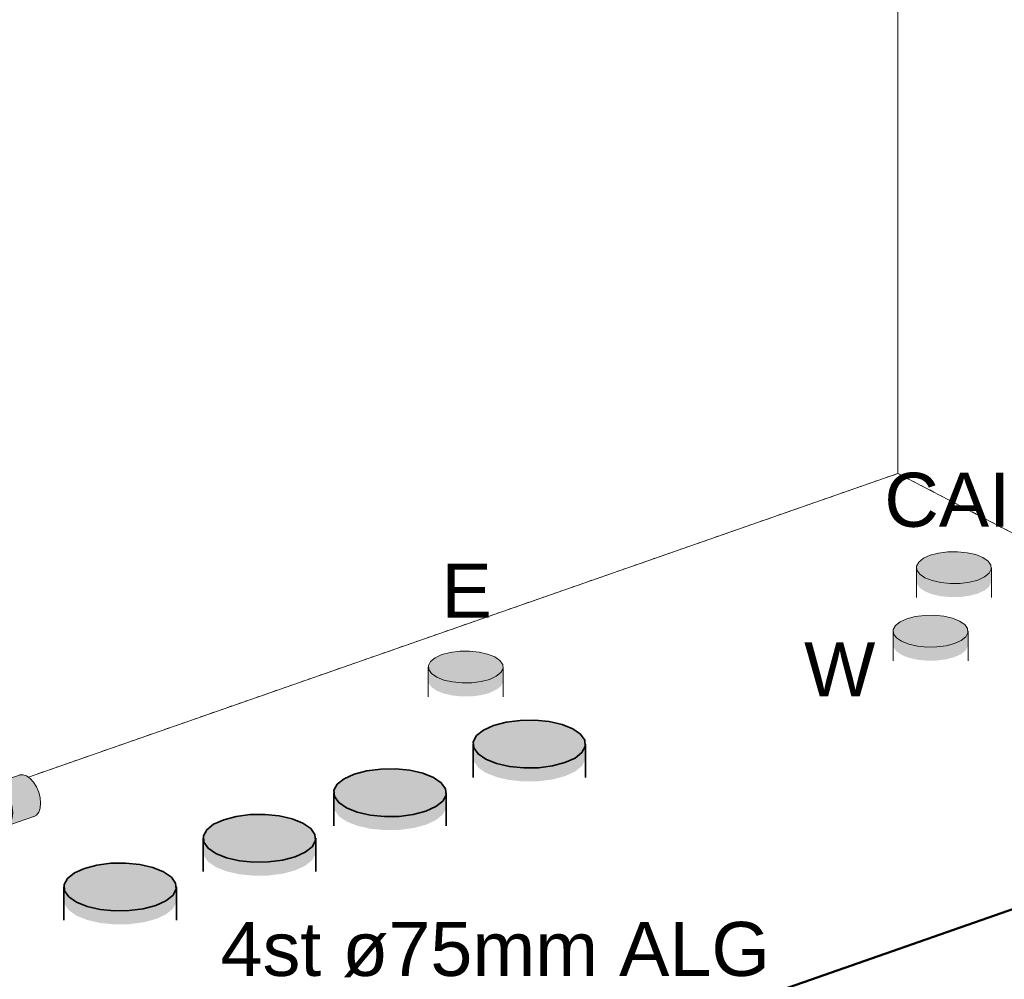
# Model space of a CAD drawing. Header units: millimetres. Extents: x 18815 to 33811, y -1140 to 12702.
# Tile 36 of 45: x 31322 to 31978, y 3738 to 4378. Entities that reach past the tile are written whole.
import ezdxf

# ---------------------------------------------------------------- set-up
doc = ezdxf.new("R2010")
doc.units = ezdxf.units.MM
doc.linetypes.add('Dash 1_8_', pattern=[6.35, 3.175, -3.175])
doc.linetypes.add('WL_53_koudwater', pattern=[8.4, 4.8, -1.2, 1.2, -1.2])
for name, color, linetype, lineweight in [('00_Algemeen', 7, 'Continuous', 18), ('22_Metselwerk', 7, 'Continuous', 18), ('42_Dekvloeren en vloersystemen', 7, 'Continuous', 18), ('51_Binnenriolering', 7, 'Continuous', 18), ('57_Technische inrichting', 7, 'Continuous', 18)]:
    doc.layers.add(name, color=color, linetype=linetype, lineweight=lineweight)
doc.styles.add('Arial_4', font='arial.ttf', dxfattribs={"height": 36})

# ---------------------------------------------------------------- blocks, each defined once
blk = doc.blocks.new('20250708 24278 TO concept_rvt-3-3D - Meterkast')
at = {"layer": '00_Algemeen', "linetype": 'Dash 1_8_', "lineweight": 9}
for p, q in [((-20927.89, 4075.51), (-21507.13, 3873.15)), ((-20644.67, 3928.31), (-20927.89, 4075.51))]:
    blk.add_line(p, q, dxfattribs=at)
at = {"layer": '22_Metselwerk', "lineweight": 9}
for p, q in [((-20927.89, 4075.51), (-20927.89, 6534.48)), ((-21507.13, 3873.15), (-20927.89, 4075.51)), ((-20927.89, 4075.51), (-20644.67, 3928.31))]:
    blk.add_line(p, q, dxfattribs=at)
at = {"layer": '42_Dekvloeren en vloersystemen', "lineweight": 50}
blk.add_line((-20470.34, 3918.35), (-22009.96, 3380.49), dxfattribs=at)
blk = doc.blocks.new('M_Valve_Ball_MEPcontent_Standard - Left - M_Valve_Ball_MEPcontent_Standard - Left-3386775-3D - Meterkast')
at = {"layer": '57_Technische inrichting', "true_color": 0x0000ff}
for points in [[(-21601.58, 3874.9), (-21564.05, 3888.02), (-21570.81, 3891.53), (-21608.34, 3878.42), (-21603.72, 3876.02)], [(-21601.58, 3874), (-21564.05, 3887.11), (-21564.05, 3888.02), (-21601.58, 3874.9), (-21601.58, 3874.01)], [(-21554.66, 3860.23), (-21564.05, 3887.11), (-21568.98, 3885.39), (-21561.43, 3863.75), (-21559.14, 3862.56)], [(-21554.66, 3860.23), (-21540.23, 3865.36), (-21540.23, 3866.18), (-21554.66, 3861.14), (-21564.05, 3888.02), (-21563.96, 3886.87), (-21554.98, 3861.14)], [(-21601.58, 3874), (-21601.58, 3874.9), (-21608.34, 3878.42), (-21608.29, 3877.49), (-21601.7, 3874.06)], [(-21517.53, 3849.35), (-21498.97, 3855.83), (-21499.48, 3860.17), (-21500.29, 3863.29), (-21502.22, 3867.49), (-21503.63, 3869.77), (-21505.88, 3872.27), (-21508.39, 3874.01), (-21510.71, 3874.77), (-21512.95, 3874.61), (-21521.27, 3871.71), (-21518.74, 3870.33), (-21518.74, 3856.46), (-21517.77, 3852.01), (-21517.54, 3849.42)], [(-21551.75, 3857.84), (-21548.64, 3857.96), (-21546.98, 3858.18), (-21543.85, 3859.21), (-21542.74, 3859.88), (-21541.98, 3860.6), (-21541.56, 3861.72), (-21541.84, 3862.76), (-21542.8, 3863.77), (-21543.61, 3864.1), (-21544.8, 3863.44), (-21544.1, 3861), (-21544.24, 3860.67), (-21549.66, 3858.78), (-21556.38, 3859.86), (-21557, 3861.45), (-21559.74, 3862.87), (-21560.11, 3862.19), (-21560.03, 3861.14), (-21559.33, 3860.16), (-21557.51, 3859.06), (-21556.27, 3858.57), (-21552.34, 3857.9), (-21551.85, 3857.85)], [(-21554.66, 3861.14), (-21540.23, 3866.18), (-21547.12, 3869.65), (-21547.69, 3869.28), (-21547.14, 3868.75), (-21546.91, 3868.24), (-21545.51, 3867.51), (-21545.65, 3866), (-21547.41, 3864), (-21552.73, 3863.63), (-21556.14, 3865.41), (-21556.14, 3866.5), (-21556.49, 3866.38), (-21555.53, 3863.63)], [(-21552.73, 3864.99), (-21547.41, 3865.36), (-21545.51, 3867.51), (-21547.11, 3868.24), (-21547.33, 3866.58), (-21548.46, 3865.91), (-21550.58, 3865.56), (-21552.14, 3865.65), (-21553.71, 3866.13), (-21554.51, 3866.88), (-21554.66, 3868.44), (-21556.14, 3866.76), (-21553.44, 3865.36)], [(-21552.73, 3863.63), (-21552.73, 3864.99), (-21556.14, 3866.76), (-21556.06, 3865.36), (-21553.67, 3864.12)], [(-21550.22, 3866.92), (-21547.79, 3867.57), (-21547.11, 3868.34), (-21547.26, 3868.91), (-21547.79, 3869.34), (-21549.51, 3869.98), (-21552.37, 3869.94), (-21553.98, 3869.28), (-21554.54, 3868.58), (-21554.3, 3868.04), (-21553.53, 3867.41), (-21552.14, 3867), (-21550.58, 3866.94)], [(-21553.71, 3866.13), (-21553.83, 3867.57), (-21554.51, 3868.24), (-21554.29, 3866.56), (-21553.82, 3866.2)], [(-21552.73, 3863.63), (-21547.41, 3864), (-21547.41, 3865.36), (-21552.73, 3864.99)], [(-21547.41, 3864), (-21545.51, 3866.15), (-21545.51, 3867.51), (-21547.41, 3865.36), (-21547.41, 3864.49)], [(-21546.71, 3832.46), (-21529.8, 3838.55), (-21528.72, 3839.43), (-21527.46, 3841.42), (-21526.7, 3844.05), (-21526.51, 3847.14), (-21526.9, 3850.5), (-21528, 3854.33), (-21529.92, 3858.33), (-21531.62, 3860.71), (-21533.9, 3862.91), (-21535.43, 3863.86), (-21541.56, 3861.72), (-21541.5, 3857.84), (-21541.7, 3855.8), (-21542.52, 3854.1), (-21543.96, 3852.72), (-21544.83, 3852.01), (-21543.2, 3848.18), (-21542.45, 3845.53), (-21542.01, 3842.56), (-21542.23, 3838.55), (-21542.83, 3836.34), (-21543.53, 3834.81), (-21545.24, 3833.14), (-21546.67, 3832.47)], [(-21541.56, 3861.72), (-21535.36, 3863.88), (-21537.81, 3864.66), (-21539.88, 3864.47), (-21542.32, 3863.44), (-21541.62, 3862.44)], [(-21563.97, 3853.89), (-21558.04, 3855.96), (-21560.16, 3857.29), (-21560.39, 3857.31), (-21566.95, 3854.98), (-21564.12, 3853.96)], [(-21546.72, 3851.88), (-21544.91, 3852.18), (-21544.91, 3858.72), (-21548.64, 3857.96), (-21550.93, 3857.85), (-21553.67, 3858.03), (-21554.68, 3858.21), (-21557.55, 3859.08), (-21558.7, 3859.73), (-21559.56, 3860.48), (-21560.04, 3861.14), (-21559.92, 3857.02), (-21556.49, 3855.17), (-21551.75, 3853.05), (-21548.64, 3852.08), (-21546.98, 3851.91)], [(-21556.38, 3859.86), (-21556.56, 3861.22), (-21556.88, 3861.14), (-21556.53, 3860.23)], [(-21549.66, 3858.78), (-21549.66, 3859.68), (-21554.39, 3860.33), (-21554.66, 3860.23), (-21555.94, 3860.69), (-21556.38, 3860.54), (-21556.38, 3859.86), (-21550.58, 3858.93)], [(-21549.66, 3858.78), (-21544.1, 3860.72), (-21544.32, 3861.55), (-21549.66, 3859.68)], [(-21544.91, 3852.18), (-21543.05, 3853.47), (-21542.09, 3854.88), (-21541.7, 3855.8), (-21541.51, 3858.9), (-21541.73, 3861.05), (-21542.49, 3860.08), (-21544.1, 3859.09), (-21544.91, 3858.72), (-21544.91, 3853.04)], [(-21573.99, 3829.63), (-21555.43, 3836.11), (-21555.74, 3839.72), (-21556.68, 3843.41), (-21558.16, 3846.93), (-21560.31, 3850.29), (-21562.33, 3852.55), (-21564.97, 3854.33), (-21567.16, 3855.05), (-21570.24, 3854.6), (-21587.97, 3848.41), (-21585.24, 3848.41), (-21583.04, 3847.58), (-21580.88, 3846.05), (-21578.13, 3842.73), (-21576.15, 3839.11), (-21575.23, 3836.92), (-21574.27, 3832.83), (-21574.07, 3830.54)], [(-21576.11, 3852.55), (-21569.18, 3855.14), (-21571.34, 3856.26), (-21572.14, 3856.37), (-21573.01, 3856.2), (-21573.87, 3855.76), (-21575.36, 3854.23), (-21575.91, 3853.17)], [(-21557.84, 3828.54), (-21544.95, 3833.27), (-21543.53, 3834.81), (-21542.53, 3836.99), (-21542.02, 3840.18), (-21542.19, 3843.86), (-21542.67, 3846.46), (-21543.5, 3849.16), (-21544.91, 3852.18), (-21546.98, 3851.91), (-21549.31, 3852.26), (-21552.72, 3853.42), (-21558.41, 3855.83), (-21563.82, 3853.78), (-21561.43, 3851.99), (-21558.91, 3848.87), (-21557.36, 3846.11), (-21556.07, 3842.72), (-21555.32, 3839.11), (-21555.15, 3836.11), (-21555.65, 3832.76), (-21556.68, 3830.11), (-21557.81, 3828.59)], [(-21555.43, 3836.11), (-21555.1, 3836.69), (-21555.74, 3841.41), (-21556.68, 3844.49), (-21558.47, 3848.17), (-21560.31, 3850.74), (-21562.53, 3852.86), (-21562.33, 3852.55), (-21559.48, 3849.07), (-21558.01, 3846.58), (-21556.66, 3843.36), (-21555.64, 3838.5), (-21555.46, 3836.44)], [(-21518.74, 3849.31), (-21517.55, 3849.58), (-21518.2, 3854.33), (-21518.74, 3856.26), (-21518.74, 3849.35)], [(-21518.74, 3841.46), (-21503.63, 3846.74), (-21501.7, 3847.85), (-21500.22, 3849.83), (-21499.29, 3852.55), (-21498.97, 3855.83), (-21517.53, 3849.35), (-21517.98, 3845.7), (-21518.74, 3843.34), (-21518.74, 3841.53)], [(-21580.89, 3820.37), (-21578.47, 3820.63), (-21576.41, 3822.05), (-21575.11, 3824), (-21574.24, 3827.01), (-21574.07, 3830.58), (-21574.51, 3834.04), (-21575.73, 3838.11), (-21577.35, 3841.48), (-21579.4, 3844.41), (-21581.61, 3846.57), (-21583.64, 3847.88), (-21585.72, 3848.57), (-21588.18, 3848.29), (-21590.05, 3847.09), (-21590.38, 3846.27), (-21586.7, 3847.94), (-21583.31, 3847.14), (-21580.37, 3844.8), (-21578.25, 3842.13), (-21576.59, 3839.11), (-21575.11, 3835.05), (-21574.53, 3828.82), (-21575.04, 3825.81), (-21575.32, 3825.01), (-21576.07, 3823.54), (-21577.03, 3822.25), (-21579.4, 3821.16), (-21580.76, 3820.84), (-21581.75, 3820.65), (-21580.95, 3820.39)], [(-21518.74, 3843.48), (-21517.8, 3846.59), (-21517.68, 3849.34), (-21518.74, 3849.27), (-21518.74, 3843.75)], [(-21578.65, 3820.53), (-21560.09, 3827.01), (-21558.16, 3828.12), (-21556.68, 3830.11), (-21555.71, 3833.23), (-21555.43, 3836.11), (-21573.99, 3829.63), (-21574.49, 3825.81), (-21575.25, 3823.61), (-21576.72, 3821.64), (-21578.13, 3820.83)], [(-21556.68, 3830.11), (-21555.74, 3832.48), (-21555.39, 3833.58), (-21555.16, 3836.51), (-21555.43, 3836.11), (-21555.87, 3832.46), (-21556.5, 3830.63)]]:
    blk.add_hatch(color=5, dxfattribs=at).paths.add_polyline_path(points)
h = blk.add_hatch(color=5, dxfattribs=at)
h.paths.add_polyline_path([(-21549.66, 3859.68), (-21544.17, 3861.78), (-21545.06, 3863.59), (-21547.11, 3862.87), (-21547.33, 3862.14), (-21548.46, 3861.47), (-21549.62, 3861.21), (-21551.7, 3861.17), (-21552.34, 3861.04), (-21554.17, 3860.41), (-21550.58, 3859.83)])
h.paths.add_polyline_path([(-21555.37, 3860.6), (-21556.53, 3861.14), (-21556.38, 3860.76), (-21555.94, 3860.69)])
h = blk.add_hatch(color=5, dxfattribs=at)
h.paths.add_polyline_path([(-21551.19, 3861.12), (-21548.93, 3861.35), (-21547.73, 3861.83), (-21547.11, 3862.55), (-21547.33, 3862.79), (-21551.38, 3861.14), (-21551.19, 3861.14)])
h.paths.add_polyline_path([(-21551.19, 3865.55), (-21549.29, 3865.69), (-21547.79, 3866.21), (-21547.11, 3866.98), (-21547.33, 3867.93), (-21548.46, 3867.26), (-21550.58, 3866.92), (-21552.27, 3867.03), (-21553.71, 3867.2), (-21553.67, 3866.11), (-21552.14, 3865.65), (-21551.39, 3865.57)])
h = blk.add_hatch(color=5, dxfattribs=at)
h.paths.add_polyline_path([(-21579.34, 3843.57), (-21579.28, 3843.59), (-21579.59, 3843.93)])
h.paths.add_polyline_path([(-21580.29, 3844.71), (-21581.79, 3846.06), (-21580.4, 3844.8)])
h.paths.add_polyline_path([(-21589.58, 3846.69), (-21587.03, 3847.8), (-21588.14, 3847.52), (-21588.52, 3847.3)])
h.paths.add_polyline_path([(-21583.31, 3847.14), (-21585.72, 3847.89), (-21585.56, 3847.67), (-21583.9, 3847.28)])
h = blk.add_hatch(color=5, dxfattribs=at)
h.paths.add_polyline_path([(-21577.03, 3822.25), (-21575.48, 3824.54), (-21575.86, 3824.14), (-21576.89, 3822.48)])
h.paths.add_polyline_path([(-21579.59, 3821.14), (-21578.43, 3821.44), (-21578.91, 3821.44), (-21579.52, 3821.17)])
h.paths.add_polyline_path([(-21575.03, 3825.87), (-21574.64, 3827.68), (-21575.03, 3825.89)])
h.paths.add_polyline_path([(-21575.32, 3835.63), (-21576.14, 3838.05), (-21575.33, 3835.65)])
at = {"layer": '57_Technische inrichting'}
for p, q in [((-21608.34, 3878.42), (-21570.81, 3891.53)), ((-21564.05, 3888.02), (-21570.81, 3891.53)), ((-21570.81, 3891.53), (-21564.05, 3888.02)), ((-21564.05, 3888.02), (-21601.58, 3874.9)), ((-21601.58, 3874), (-21564.05, 3887.11)), ((-21561.43, 3863.75), (-21568.98, 3885.39)), ((-21564.05, 3887.11), (-21564.05, 3888.02)), ((-21554.66, 3861.14), (-21564.05, 3888.02)), ((-21564.05, 3888.02), (-21564.05, 3887.11)), ((-21564.05, 3887.11), (-21554.66, 3860.23)), ((-21608.34, 3877.52), (-21608.34, 3878.42)), ((-21608.34, 3878.42), (-21601.58, 3874.9)), ((-21601.58, 3874), (-21608.34, 3877.52)), ((-21601.58, 3874.9), (-21601.58, 3874)), ((-21513.14, 3874.55), (-21521.28, 3871.71)), ((-21554.66, 3860.23), (-21561.43, 3863.75)), ((-21556.49, 3866.38), (-21556.14, 3866.5)), ((-21556.14, 3866.76), (-21554.54, 3868.58)), ((-21556.14, 3865.41), (-21556.14, 3866.76)), ((-21552.73, 3864.99), (-21556.14, 3866.76)), ((-21552.73, 3863.63), (-21556.14, 3865.41)), ((-21540.23, 3866.18), (-21554.66, 3861.14)), ((-21554.66, 3860.23), (-21540.23, 3865.28)), ((-21554.56, 3868.49), (-21554.56, 3862.37)), ((-21547.41, 3865.36), (-21552.73, 3864.99)), ((-21552.73, 3864.99), (-21552.73, 3863.63)), ((-21552.73, 3863.63), (-21547.41, 3864)), ((-21531.47, 3867.41), (-21550.93, 3860.61)), ((-21547.88, 3869.39), (-21546.99, 3869.7)), ((-21545.51, 3867.51), (-21547.41, 3865.36)), ((-21547.41, 3864), (-21545.51, 3866.15)), ((-21547.41, 3864), (-21547.41, 3865.36)), ((-21547.11, 3868.34), (-21545.51, 3867.51)), ((-21547.09, 3861.8), (-21547.09, 3868.49)), ((-21540.23, 3866.18), (-21546.99, 3869.7)), ((-21545.51, 3866.15), (-21545.51, 3867.51)), ((-21544.89, 3863.65), (-21544.1, 3861.62)), ((-21540.23, 3865.28), (-21540.23, 3866.18)), ((-21534.98, 3864.92), (-21535.37, 3864.14)), ((-21529.75, 3868.75), (-21531.7, 3868.07)), ((-21559.96, 3857.46), (-21569.36, 3854.17)), ((-21560.16, 3861.8), (-21560.16, 3857.3)), ((-21557, 3861.45), (-21556.38, 3859.86)), ((-21556.38, 3860.76), (-21556.56, 3861.22)), ((-21555.37, 3860.6), (-21556.38, 3860.76)), ((-21556.38, 3860.76), (-21556.38, 3859.86)), ((-21556.38, 3859.86), (-21549.66, 3858.78)), ((-21549.66, 3859.68), (-21554.17, 3860.41)), ((-21544.1, 3861.62), (-21549.66, 3859.68)), ((-21549.66, 3858.78), (-21544.1, 3860.72)), ((-21549.66, 3859.68), (-21549.66, 3858.78)), ((-21544.1, 3861.62), (-21544.1, 3860.72)), ((-21541.49, 3857.3), (-21541.49, 3861.8)), ((-21569.59, 3854.83), (-21588.15, 3848.35)), ((-21568.74, 3854.94), (-21571.02, 3856.12)), ((-21564.28, 3854.04), (-21565.07, 3854.41)), ((-21563.83, 3853.81), (-21561.79, 3852.36)), ((-21561.55, 3852.14), (-21559.6, 3849.98)), ((-21587.74, 3847.74), (-21587.05, 3847.9)), ((-21559.47, 3849.8), (-21557.76, 3847.05)), ((-21557.63, 3846.79), (-21556.31, 3843.62)), ((-21518.74, 3841.46), (-21503.45, 3846.8)), ((-21556.25, 3843.44), (-21555.41, 3840.12)), ((-21555.38, 3839.94), (-21555.1, 3836.69)), ((-21546.21, 3832.6), (-21523.24, 3840.62)), ((-21527.32, 3841.1), (-21526.53, 3840.73)), ((-21560.13, 3827.74), (-21546.21, 3832.6)), ((-21556.62, 3830.22), (-21556.23, 3831)), ((-21555.41, 3833.42), (-21556.29, 3830.9)), ((-21555.1, 3836.52), (-21555.38, 3833.57)), ((-21578.46, 3820.59), (-21559.9, 3827.08))]:
    blk.add_line(p, q, dxfattribs=at)
for points in [[(-21547.94, 3869.5, 0), (-21548.65, 3869.79, 0), (-21549.51, 3869.98, 0), (-21550.46, 3870.08, 0), (-21551.43, 3870.06, 0), (-21552.37, 3869.94, 0), (-21553.19, 3869.72, 0), (-21553.86, 3869.42, 0), (-21554.32, 3869.05, 0), (-21554.54, 3868.65, 0), (-21554.51, 3868.24, 0), (-21554.23, 3867.84, 0), (-21553.71, 3867.48, 0)], [(-21512.95, 3874.61, 0), (-21510.71, 3874.77, 0), (-21508.29, 3873.97, 0), (-21505.88, 3872.27, 0), (-21503.63, 3869.77, 0), (-21501.7, 3866.65, 0), (-21500.22, 3863.13, 0), (-21499.29, 3859.44, 0), (-21498.97, 3855.83, 0)], [(-21553.71, 3867.48, 0), (-21553, 3867.2, 0), (-21552.14, 3867, 0), (-21551.19, 3866.91, 0), (-21550.22, 3866.92, 0), (-21549.29, 3867.04, 0), (-21548.46, 3867.26, 0), (-21547.79, 3867.57, 0), (-21547.33, 3867.93, 0), (-21547.11, 3868.34, 0), (-21547.14, 3868.75, 0), (-21547.43, 3869.15, 0), (-21547.94, 3869.5, 0)], [(-21544.91, 3858.72, 0), (-21543.24, 3859.48, 0), (-21542.09, 3860.4, 0), (-21541.54, 3861.41, 0), (-21541.62, 3862.44, 0), (-21542.32, 3863.44, 0), (-21543.36, 3864.18, 0)], [(-21558.04, 3855.96, 0), (-21559.21, 3856.58, 0), (-21559.92, 3857.02, 0), (-21560.16, 3857.29, 0), (-21560.16, 3857.29, 0)], [(-21559.81, 3862.88, 0), (-21560.11, 3862.19, 0), (-21560.04, 3861.15, 0), (-21559.33, 3860.16, 0), (-21558.04, 3859.28, 0), (-21556.27, 3858.57, 0), (-21554.12, 3858.08, 0), (-21551.75, 3857.84, 0), (-21549.31, 3857.87, 0), (-21546.98, 3858.18, 0), (-21544.91, 3858.72, 0)], [(-21541.49, 3857.34, 0), (-21541.7, 3855.8, 0), (-21542.34, 3854.31, 0), (-21543.41, 3853.04, 0), (-21544.91, 3852.18, 0)], [(-21576.13, 3852.55, 0), (-21575.89, 3853.24, 0), (-21575.36, 3854.23, 0), (-21574.67, 3855.09, 0), (-21573.87, 3855.76, 0), (-21573.01, 3856.2, 0), (-21572.14, 3856.37, 0), (-21571.34, 3856.26, 0), (-21571.02, 3856.12, 0)], [(-21569.41, 3854.89, 0), (-21567.16, 3855.05, 0), (-21564.75, 3854.25, 0), (-21562.33, 3852.55, 0), (-21560.09, 3850.05, 0), (-21558.16, 3846.93, 0), (-21556.68, 3843.41, 0), (-21555.74, 3839.72, 0), (-21555.43, 3836.11, 0)], [(-21555.43, 3836.11, 0), (-21555.74, 3839.72, 0), (-21556.68, 3843.41, 0), (-21558.16, 3846.93, 0), (-21560.09, 3850.05, 0), (-21562.33, 3852.55, 0), (-21564.75, 3854.25, 0), (-21567.16, 3855.05, 0), (-21569.41, 3854.89, 0)], [(-21544.91, 3852.18, 0), (-21546.72, 3851.88, 0), (-21548.69, 3852.09, 0), (-21550.71, 3852.65, 0), (-21552.72, 3853.42, 0), (-21554.68, 3854.3, 0), (-21556.49, 3855.17, 0), (-21558.04, 3855.96, 0)], [(-21517.53, 3849.35, 0), (-21517.85, 3852.95, 0), (-21518.72, 3856.47, 0)], [(-21518.72, 3856.47, 0), (-21517.85, 3852.95, 0), (-21517.53, 3849.35, 0)], [(-21498.97, 3855.83, 0), (-21499.29, 3852.55, 0), (-21500.22, 3849.83, 0), (-21501.7, 3847.85, 0), (-21503.63, 3846.74, 0)], [(-21573.99, 3829.63, 0), (-21574.3, 3833.23, 0), (-21575.23, 3836.92, 0), (-21576.72, 3840.45, 0), (-21578.65, 3843.56, 0), (-21580.89, 3846.06, 0), (-21583.31, 3847.77, 0), (-21585.72, 3848.57, 0), (-21587.97, 3848.41, 0), (-21589.9, 3847.3, 0), (-21590.91, 3846.11, 0)], [(-21586.34, 3847.95, 0), (-21585.6, 3847.9, 0), (-21583.31, 3847.14, 0), (-21581.01, 3845.51, 0), (-21580.27, 3844.79, 0)], [(-21579.56, 3844, 0), (-21578.87, 3843.13, 0), (-21577.03, 3840.16, 0), (-21575.62, 3836.81, 0), (-21575.26, 3835.64, 0)], [(-21518.72, 3843.46, 0), (-21517.85, 3846.07, 0), (-21517.53, 3849.35, 0)], [(-21517.53, 3849.35, 0), (-21517.85, 3846.07, 0), (-21518.72, 3843.46, 0)], [(-21574.97, 3834.47, 0), (-21574.73, 3833.29, 0), (-21574.43, 3829.86, 0)], [(-21555.43, 3836.11, 0), (-21555.74, 3832.83, 0), (-21556.68, 3830.11, 0), (-21558.16, 3828.12, 0), (-21560.09, 3827.01, 0)], [(-21560.09, 3827.01, 0), (-21558.16, 3828.12, 0), (-21556.68, 3830.11, 0), (-21555.74, 3832.83, 0), (-21555.43, 3836.11, 0)], [(-21581.74, 3820.55, 0), (-21580.89, 3820.37, 0), (-21578.65, 3820.53, 0), (-21576.72, 3821.64, 0), (-21575.23, 3823.63, 0), (-21574.3, 3826.35, 0), (-21573.99, 3829.63, 0)], [(-21575.26, 3824.94, 0), (-21575.62, 3824.14, 0), (-21577.03, 3822.25, 0), (-21578.87, 3821.19, 0), (-21579.56, 3821.04, 0)], [(-21574.43, 3829.86, 0), (-21574.73, 3826.74, 0), (-21574.97, 3825.8, 0)]]:
    blk.add_polyline3d(points, dxfattribs=at)
blk = doc.blocks.new('6732ISK_OD41_W_R24_rvt-3-3D - Meterkast')
at = {"layer": '57_Technische inrichting', "linetype": 'WL_53_koudwater', "lineweight": 18}
blk.add_blockref('M_Valve_Ball_MEPcontent_Standard - Left - M_Valve_Ball_MEPcontent_Standard - Left-3386775-3D - Meterkast', (0, 0), dxfattribs=at)

msp = doc.modelspace()

# ---------------------------------------------------------------- hatches: boundary and pattern name
at = {"layer": '51_Binnenriolering', "true_color": 0x00ff00}
msp.add_hatch(color=3, dxfattribs=at).paths.add_polyline_path([(31942.02, 4002.14), (31948.54, 4002.23), (31954.79, 4003.03), (31960.33, 4004.5), (31964.8, 4006.53), (31967.88, 4008.98), (31969.36, 4011.69), (31969.15, 4014.47), (31967.26, 4017.13), (31963.82, 4019.49), (31959.06, 4021.39), (31953.3, 4022.7), (31946.95, 4023.34), (31940.42, 4023.25), (31934.18, 4022.44), (31928.63, 4020.97), (31924.17, 4018.95), (31921.09, 4016.49), (31919.61, 4013.79), (31919.82, 4011.01), (31921.71, 4008.35), (31925.15, 4005.98), (31929.91, 4004.08), (31935.67, 4002.77), (31941.12, 4002.23)])
at = {"layer": '51_Binnenriolering', "lineweight": 5, "true_color": 0x00ff00}
for points in [[(31925.15, 3996.94), (31925.15, 4005.98), (31921.71, 4008.35), (31919.82, 4011.01), (31919.61, 4011.01), (31919.82, 4001.96), (31921.71, 3999.3), (31925.07, 3996.99)], [(31960.33, 3995.45), (31964.8, 3997.48), (31967.88, 3999.93), (31969.36, 4003.03), (31969.36, 4011.69), (31967.88, 4008.98), (31964.77, 4006.51), (31960.33, 4004.5), (31960.33, 4002.23)], [(31942.02, 3993.09), (31948.54, 3993.18), (31954.79, 3993.98), (31960.33, 3995.45), (31960.33, 4004.5), (31954.79, 4003.03), (31948.54, 4002.23), (31941.12, 4002.23), (31935.15, 4002.89), (31929.91, 4004.08), (31925.15, 4005.98), (31925.15, 3996.94), (31929.91, 3995.03), (31935.67, 3993.72), (31941.87, 3993.1)]]:
    msp.add_hatch(color=3, dxfattribs=at).paths.add_polyline_path(points)
at = {"layer": '51_Binnenriolering', "true_color": 0x0080ff}
msp.add_hatch(color=150, dxfattribs=at).paths.add_polyline_path([(31926.5, 3959.8), (31933.02, 3959.89), (31939.27, 3960.69), (31944.81, 3962.16), (31949.28, 3964.19), (31952.36, 3966.64), (31953.84, 3969.35), (31953.63, 3972.13), (31951.74, 3974.79), (31948.3, 3977.15), (31943.54, 3979.05), (31937.78, 3980.37), (31931.43, 3981), (31924.9, 3980.91), (31918.66, 3980.1), (31913.11, 3978.64), (31907.98, 3976.08), (31905.57, 3974.15), (31904.09, 3971.45), (31904.3, 3968.67), (31906.19, 3966.01), (31909.63, 3963.64), (31914.39, 3961.74), (31920.15, 3960.43), (31925.6, 3959.89)])
at = {"layer": '51_Binnenriolering', "lineweight": 5, "true_color": 0x0080ff}
for points in [[(31909.63, 3954.6), (31909.63, 3963.64), (31906.19, 3966.01), (31904.3, 3968.67), (31904.09, 3968.67), (31904.3, 3959.62), (31906.19, 3956.96), (31909.55, 3954.65)], [(31944.81, 3953.11), (31949.28, 3955.14), (31952.36, 3957.59), (31953.84, 3960.69), (31953.84, 3969.35), (31952.36, 3966.64), (31949.28, 3964.19), (31944.81, 3962.16), (31944.81, 3960.69)], [(31926.5, 3950.75), (31933.02, 3950.84), (31939.27, 3951.65), (31944.81, 3953.11), (31944.81, 3962.16), (31939.27, 3960.69), (31933.02, 3959.89), (31925.6, 3959.89), (31920.15, 3960.43), (31914.39, 3961.74), (31909.63, 3963.64), (31909.63, 3954.6), (31914.39, 3952.69), (31920.15, 3951.38), (31926.35, 3950.77)]]:
    msp.add_hatch(color=150, dxfattribs=at).paths.add_polyline_path(points)
at = {"layer": '51_Binnenriolering', "true_color": 0xff0000}
msp.add_hatch(color=1, dxfattribs=at).paths.add_polyline_path([(31616.83, 3935.92), (31623.36, 3936.01), (31629.6, 3936.82), (31635.15, 3938.28), (31640.27, 3940.83), (31642.69, 3942.76), (31644.16, 3945.64), (31643.96, 3948.25), (31642.07, 3950.91), (31638.63, 3953.27), (31633.87, 3955.18), (31628.11, 3956.49), (31621.76, 3957.12), (31615.24, 3957.03), (31608.99, 3956.23), (31603.45, 3954.76), (31598.98, 3952.73), (31595.9, 3950.28), (31594.42, 3947.57), (31594.63, 3944.79), (31596.52, 3942.13), (31599.96, 3939.77), (31604.72, 3937.86), (31610.48, 3936.55), (31615.93, 3936.01)])
at = {"layer": '51_Binnenriolering', "lineweight": 5, "true_color": 0xff0000}
for points in [[(31599.96, 3930.72), (31599.96, 3939.77), (31596.52, 3942.13), (31594.63, 3944.79), (31594.42, 3944.79), (31594.63, 3935.74), (31596.52, 3933.08), (31599.88, 3930.78)], [(31635.15, 3929.24), (31640.27, 3931.79), (31642.69, 3933.72), (31644.17, 3936.42), (31644.17, 3945.47), (31642.69, 3942.76), (31639.61, 3940.31), (31635.15, 3938.28), (31635.15, 3936.01)], [(31616.83, 3926.87), (31623.36, 3926.96), (31629.6, 3927.77), (31635.15, 3929.24), (31635.15, 3938.28), (31629.6, 3936.82), (31623.36, 3936.01), (31615.93, 3936.01), (31610.48, 3936.55), (31604.72, 3937.86), (31599.96, 3939.77), (31599.96, 3930.72), (31604.72, 3928.82), (31610.48, 3927.51), (31616.68, 3926.89)]]:
    msp.add_hatch(color=1, dxfattribs=at).paths.add_polyline_path(points)
at = {"layer": '51_Binnenriolering', "lineweight": 5, "true_color": 0xff8040}
for points in [[(31657.91, 3879.28), (31667.7, 3879.41), (31677.07, 3880.62), (31685.38, 3882.82), (31692.08, 3885.87), (31696.7, 3889.55), (31698.93, 3893.61), (31698.61, 3897.78), (31695.77, 3901.77), (31690.61, 3905.31), (31683.47, 3908.17), (31674.84, 3910.13), (31665.3, 3911.08), (31655.52, 3910.95), (31646.15, 3909.74), (31637.83, 3907.54), (31631.14, 3904.5), (31626.52, 3900.82), (31624.29, 3896.76), (31624.61, 3892.59), (31627.44, 3888.59), (31633.33, 3884.76), (31640.27, 3882.08), (31648.38, 3880.23), (31656.56, 3879.41)], [(31632.61, 3876), (31632.61, 3885.05), (31627.44, 3888.59), (31624.61, 3892.59), (31624.29, 3896.76), (31624.51, 3884.76), (31624.61, 3883.54), (31627.83, 3879.28), (31632.48, 3876.09)], [(31685.38, 3873.78), (31692.08, 3876.82), (31696.77, 3880.62), (31698.93, 3884.76), (31698.93, 3893.61), (31696.7, 3889.55), (31692.08, 3885.87), (31685.38, 3882.82), (31685.38, 3879.41)], [(31657.91, 3870.23), (31667.7, 3870.37), (31677.27, 3871.63), (31685.38, 3873.78), (31685.38, 3882.82), (31677.07, 3880.62), (31667.7, 3879.41), (31656.56, 3879.41), (31648.38, 3880.23), (31639.75, 3882.2), (31632.61, 3885.05), (31632.61, 3876), (31640.27, 3873.03), (31648.38, 3871.18), (31657.68, 3870.26)], [(31565.12, 3846.86), (31574.9, 3847), (31584.27, 3848.2), (31592.59, 3850.41), (31599.28, 3853.45), (31603.9, 3857.13), (31606.13, 3861.19), (31605.81, 3865.36), (31602.97, 3869.35), (31597.81, 3872.89), (31590.67, 3875.75), (31581.29, 3877.79), (31572.5, 3878.66), (31562.72, 3878.53), (31553.35, 3877.32), (31545.03, 3875.12), (31538.34, 3872.08), (31533.72, 3868.4), (31531.49, 3864.34), (31531.81, 3860.17), (31534.64, 3856.18), (31539.81, 3852.63), (31546.95, 3849.78), (31555.58, 3847.81), (31563.77, 3847)], [(31539.81, 3843.59), (31539.81, 3852.63), (31534.64, 3856.18), (31531.81, 3860.17), (31531.49, 3864.34), (31531.69, 3852.63), (31531.81, 3851.12), (31535.03, 3846.86), (31539.68, 3843.67)], [(31592.59, 3841.36), (31599.28, 3844.4), (31603.97, 3848.2), (31606.13, 3852.14), (31606.13, 3861.19), (31603.9, 3857.13), (31599.28, 3853.45), (31592.59, 3850.41), (31592.59, 3848.2)], [(31565.12, 3837.81), (31574.9, 3837.95), (31584.47, 3839.21), (31592.59, 3841.36), (31592.59, 3850.41), (31584.27, 3848.2), (31574.9, 3847), (31563.77, 3847), (31555.58, 3847.81), (31546.95, 3849.78), (31539.81, 3852.63), (31539.81, 3843.59), (31546.95, 3840.73), (31555.58, 3838.76), (31564.88, 3837.84)], [(31478.12, 3816.47), (31487.9, 3816.6), (31497.27, 3817.81), (31505.59, 3820.01), (31512.28, 3823.06), (31516.9, 3826.73), (31519.13, 3830.8), (31518.81, 3834.97), (31515.98, 3838.96), (31510.81, 3842.5), (31503.67, 3845.35), (31495.04, 3847.32), (31485.5, 3848.27), (31475.72, 3848.14), (31466.35, 3846.93), (31458.04, 3844.73), (31451.34, 3841.68), (31446.72, 3838.01), (31444.49, 3833.94), (31444.81, 3829.77), (31447.65, 3825.78), (31452.81, 3822.24), (31459.95, 3819.39), (31468.58, 3817.42), (31476.77, 3816.6)], [(31452.81, 3813.19), (31452.81, 3822.24), (31447.65, 3825.78), (31444.81, 3829.77), (31444.49, 3833.94), (31444.69, 3822.24), (31444.81, 3820.73), (31447.65, 3816.74), (31452.68, 3813.28)], [(31505.59, 3810.97), (31512.28, 3814.01), (31516.97, 3817.81), (31519.13, 3821.75), (31519.13, 3830.8), (31516.9, 3826.73), (31512.28, 3823.06), (31505.59, 3820.01), (31505.59, 3816.6)], [(31478.12, 3807.42), (31487.9, 3807.56), (31497.47, 3808.82), (31505.59, 3810.97), (31505.59, 3820.01), (31497.27, 3817.81), (31487.9, 3816.6), (31476.77, 3816.6), (31468.58, 3817.42), (31459.95, 3819.39), (31452.81, 3822.24), (31452.81, 3813.19), (31459.95, 3810.34), (31468.58, 3808.37), (31477.88, 3807.45)], [(31385.32, 3784.05), (31395.1, 3784.18), (31404.47, 3785.39), (31412.79, 3787.59), (31419.48, 3790.64), (31424.1, 3794.32), (31426.33, 3798.38), (31426.01, 3802.55), (31423.18, 3806.54), (31418.01, 3810.08), (31410.87, 3812.94), (31402.24, 3814.9), (31392.71, 3815.85), (31382.92, 3815.72), (31373.55, 3814.51), (31365.24, 3812.31), (31358.54, 3809.27), (31353.92, 3805.59), (31351.69, 3801.53), (31352.01, 3797.36), (31354.85, 3793.36), (31360.01, 3789.82), (31367.15, 3786.97), (31375.79, 3785), (31383.97, 3784.18)], [(31360.01, 3780.77), (31360.01, 3789.82), (31354.85, 3793.36), (31352.01, 3797.36), (31351.69, 3801.53), (31351.9, 3789.82), (31352.01, 3788.31), (31355.24, 3784.05), (31359.89, 3780.86)], [(31412.79, 3778.55), (31419.48, 3781.59), (31424.17, 3785.39), (31426.33, 3789.33), (31426.33, 3798.38), (31424.1, 3794.32), (31419.48, 3790.64), (31412.79, 3787.59), (31412.79, 3785.39)], [(31385.32, 3775), (31395.1, 3775.14), (31404.68, 3776.4), (31412.79, 3778.55), (31412.79, 3787.59), (31404.36, 3785.38), (31395.1, 3784.18), (31383.97, 3784.18), (31375.79, 3785), (31367.15, 3786.97), (31360.01, 3789.82), (31360.01, 3780.77), (31367.15, 3777.92), (31375.79, 3775.95), (31385.08, 3775.03)]]:
    msp.add_hatch(color=11, dxfattribs=at).paths.add_polyline_path(points)

# ---------------------------------------------------------------- linework, layer by layer
at = {"layer": '51_Binnenriolering', "color": 96, "true_color": 0x008000}
for p, q in [((31919.48, 4012.74), (31919.48, 3992.95)), ((31969.48, 3992.95), (31969.48, 4012.74))]:
    msp.add_line(p, q, dxfattribs=at)
at = {"layer": '51_Binnenriolering', "color": 5, "true_color": 0x0000ff}
for p, q in [((31903.96, 3970.4), (31903.96, 3950.61)), ((31953.96, 3950.61), (31953.96, 3970.4))]:
    msp.add_line(p, q, dxfattribs=at)
at = {"layer": '51_Binnenriolering', "color": 12, "true_color": 0xdd0000}
for p, q in [((31594.3, 3946.52), (31594.3, 3926.74)), ((31644.3, 3926.74), (31644.3, 3946.52))]:
    msp.add_line(p, q, dxfattribs=at)
at = {"layer": '51_Binnenriolering', "color": 30, "lineweight": 35, "true_color": 0xff8000}
for p, q in [((31624.11, 3895.18), (31624.11, 3872.98)), ((31699.11, 3872.98), (31699.11, 3895.18)), ((31531.31, 3862.76), (31531.31, 3840.57)), ((31606.31, 3840.57), (31606.31, 3862.76)), ((31444.31, 3832.37), (31444.31, 3810.17)), ((31519.31, 3810.17), (31519.31, 3832.37)), ((31351.51, 3799.95), (31351.51, 3777.75)), ((31426.51, 3777.75), (31426.51, 3799.95))]:
    msp.add_line(p, q, dxfattribs=at)
at = {"layer": '51_Binnenriolering', "color": 96, "true_color": 0x008000}
for points in [[(31928.63, 4020.97, 0), (31924.17, 4018.95, 0), (31921.09, 4016.49, 0), (31919.61, 4013.79, 0), (31919.82, 4011.01, 0), (31921.71, 4008.35, 0), (31925.15, 4005.98, 0)], [(31963.82, 4019.49, 0), (31959.06, 4021.39, 0), (31953.3, 4022.7, 0), (31946.95, 4023.34, 0), (31940.42, 4023.25, 0), (31934.18, 4022.44, 0), (31928.63, 4020.97, 0)], [(31960.33, 4004.5, 0), (31964.8, 4006.53, 0), (31967.88, 4008.98, 0), (31969.36, 4011.69, 0), (31969.15, 4014.47, 0), (31967.26, 4017.13, 0), (31963.82, 4019.49, 0)], [(31925.15, 4005.98, 0), (31929.91, 4004.08, 0), (31935.67, 4002.77, 0), (31942.02, 4002.14, 0), (31948.54, 4002.23, 0), (31954.79, 4003.03, 0), (31960.33, 4004.5, 0)]]:
    msp.add_polyline3d(points, dxfattribs=at)
at = {"layer": '51_Binnenriolering', "color": 5, "true_color": 0x0000ff}
for points in [[(31913.11, 3978.64, 0), (31908.65, 3976.61, 0), (31905.57, 3974.15, 0), (31904.09, 3971.45, 0), (31904.3, 3968.67, 0), (31906.19, 3966.01, 0), (31909.63, 3963.64, 0)], [(31948.3, 3977.15, 0), (31943.54, 3979.05, 0), (31937.78, 3980.37, 0), (31931.43, 3981, 0), (31924.9, 3980.91, 0), (31918.66, 3980.1, 0), (31913.11, 3978.64, 0)], [(31944.81, 3962.16, 0), (31949.28, 3964.19, 0), (31952.36, 3966.64, 0), (31953.84, 3969.35, 0), (31953.63, 3972.13, 0), (31951.74, 3974.79, 0), (31948.3, 3977.15, 0)], [(31909.63, 3963.64, 0), (31914.39, 3961.74, 0), (31920.15, 3960.43, 0), (31926.5, 3959.8, 0), (31933.02, 3959.89, 0), (31939.27, 3960.69, 0), (31944.81, 3962.16, 0)]]:
    msp.add_polyline3d(points, dxfattribs=at)
at = {"layer": '51_Binnenriolering', "color": 12, "true_color": 0xdd0000}
for points in [[(31638.63, 3953.27, 0), (31633.87, 3955.18, 0), (31628.11, 3956.49, 0), (31621.76, 3957.12, 0), (31615.24, 3957.03, 0), (31608.99, 3956.23, 0), (31603.45, 3954.76, 0)], [(31603.45, 3954.76, 0), (31598.98, 3952.73, 0), (31595.9, 3950.28, 0), (31594.42, 3947.57, 0), (31594.63, 3944.79, 0), (31596.52, 3942.13, 0), (31599.96, 3939.77, 0)], [(31635.15, 3938.28, 0), (31639.61, 3940.31, 0), (31642.69, 3942.76, 0), (31644.17, 3945.47, 0), (31643.96, 3948.25, 0), (31642.07, 3950.91, 0), (31638.63, 3953.27, 0)], [(31599.96, 3939.77, 0), (31604.72, 3937.86, 0), (31610.48, 3936.55, 0), (31616.83, 3935.92, 0), (31623.36, 3936.01, 0), (31629.6, 3936.82, 0), (31635.15, 3938.28, 0)]]:
    msp.add_polyline3d(points, dxfattribs=at)
at = {"layer": '51_Binnenriolering', "color": 30, "lineweight": 35, "true_color": 0xff8000}
for points in [[(31690.61, 3905.31, 0), (31683.47, 3908.17, 0), (31674.84, 3910.13, 0), (31665.3, 3911.08, 0), (31655.52, 3910.95, 0), (31646.15, 3909.74, 0), (31637.83, 3907.54, 0)], [(31637.83, 3907.54, 0), (31631.14, 3904.5, 0), (31626.52, 3900.82, 0), (31624.29, 3896.76, 0), (31624.61, 3892.59, 0), (31627.44, 3888.59, 0), (31632.61, 3885.05, 0)], [(31685.38, 3882.82, 0), (31692.08, 3885.87, 0), (31696.7, 3889.55, 0), (31698.93, 3893.61, 0), (31698.61, 3897.78, 0), (31695.77, 3901.77, 0), (31690.61, 3905.31, 0)], [(31632.61, 3885.05, 0), (31639.75, 3882.2, 0), (31648.38, 3880.23, 0), (31657.91, 3879.28, 0), (31667.7, 3879.41, 0), (31677.07, 3880.62, 0), (31685.38, 3882.82, 0)], [(31597.81, 3872.89, 0), (31590.67, 3875.75, 0), (31582.04, 3877.71, 0), (31572.5, 3878.66, 0), (31562.72, 3878.53, 0), (31553.35, 3877.32, 0), (31545.03, 3875.12, 0)], [(31545.03, 3875.12, 0), (31538.34, 3872.08, 0), (31533.72, 3868.4, 0), (31531.49, 3864.34, 0), (31531.81, 3860.17, 0), (31534.64, 3856.18, 0), (31539.81, 3852.63, 0)], [(31592.59, 3850.41, 0), (31599.28, 3853.45, 0), (31603.9, 3857.13, 0), (31606.13, 3861.19, 0), (31605.81, 3865.36, 0), (31602.97, 3869.35, 0), (31597.81, 3872.89, 0)], [(31539.81, 3852.63, 0), (31546.95, 3849.78, 0), (31555.58, 3847.81, 0), (31565.12, 3846.86, 0), (31574.9, 3847, 0), (31584.27, 3848.2, 0), (31592.59, 3850.41, 0)], [(31458.04, 3844.73, 0), (31451.34, 3841.68, 0), (31446.72, 3838.01, 0), (31444.49, 3833.94, 0), (31444.81, 3829.77, 0), (31447.65, 3825.78, 0), (31452.81, 3822.24, 0)], [(31510.81, 3842.5, 0), (31503.67, 3845.35, 0), (31495.04, 3847.32, 0), (31485.5, 3848.27, 0), (31475.72, 3848.14, 0), (31466.35, 3846.93, 0), (31458.04, 3844.73, 0)], [(31505.59, 3820.01, 0), (31512.28, 3823.06, 0), (31516.9, 3826.73, 0), (31519.13, 3830.8, 0), (31518.81, 3834.97, 0), (31515.98, 3838.96, 0), (31510.81, 3842.5, 0)], [(31452.81, 3822.24, 0), (31459.95, 3819.39, 0), (31468.58, 3817.42, 0), (31478.12, 3816.47, 0), (31487.9, 3816.6, 0), (31497.27, 3817.81, 0), (31505.59, 3820.01, 0)], [(31365.24, 3812.31, 0), (31358.54, 3809.27, 0), (31353.92, 3805.59, 0), (31351.69, 3801.53, 0), (31352.01, 3797.36, 0), (31354.85, 3793.36, 0), (31360.01, 3789.82, 0)], [(31418.01, 3810.08, 0), (31410.87, 3812.94, 0), (31402.24, 3814.9, 0), (31392.71, 3815.85, 0), (31382.92, 3815.72, 0), (31373.55, 3814.51, 0), (31365.24, 3812.31, 0)], [(31412.79, 3787.59, 0), (31419.48, 3790.64, 0), (31424.1, 3794.32, 0), (31426.33, 3798.38, 0), (31426.01, 3802.55, 0), (31423.18, 3806.54, 0), (31418.01, 3810.08, 0)], [(31360.01, 3789.82, 0), (31367.15, 3786.97, 0), (31375.79, 3785, 0), (31385.32, 3784.05, 0), (31395.1, 3784.18, 0), (31404.47, 3785.39, 0), (31412.79, 3787.59, 0)]]:
    msp.add_polyline3d(points, dxfattribs=at)

# ---------------------------------------------------------------- block references
at = {"lineweight": 5}
for name in ['20250708 24278 TO concept_rvt-3-3D - Meterkast', '6732ISK_OD41_W_R24_rvt-3-3D - Meterkast']:
    msp.add_blockref(name, (52835.05, 0), dxfattribs=at)

# ---------------------------------------------------------------- texts
at = {"layer": '00_Algemeen', "char_height": 36, "attachment_point": 1, "style": 'Arial_4'}
for s, insert, width in [('CAI', (31898.11, 4075.97), 97.8059), ('E', (31603.1, 4015.37), 40.0844), ('W', (31844.68, 3963), 60.9282), ('4st ø75mm ALG', (31455.97, 3776.64), 434.5146)]:
    msp.add_mtext(s, dxfattribs=dict(at, insert=insert, width=width))

doc.saveas('drawing.dxf')
